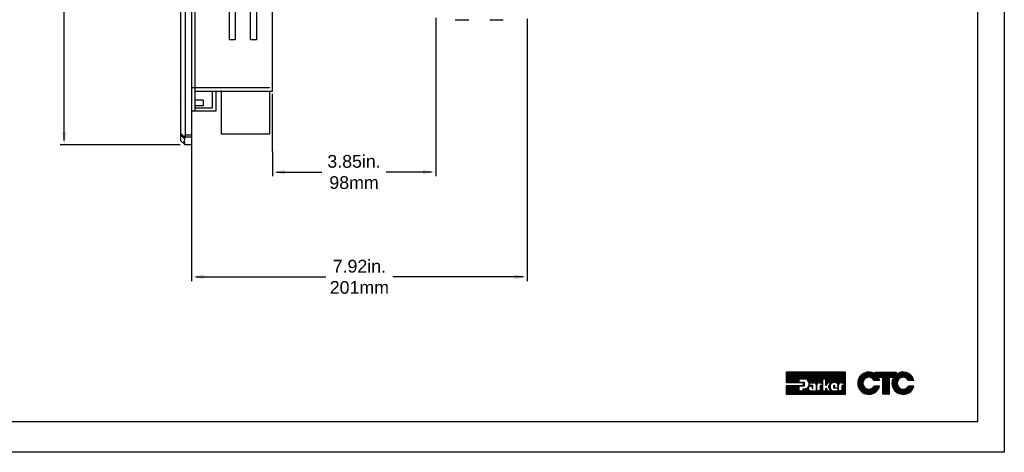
# Model space of a CAD drawing. Extents: x -21.2 to 49, y -81.1 to 9.3.
# Tile 14 of 27: x 25.8 to 49, y -81.1 to -71. Entities that reach past the tile are written whole.
import ezdxf

# ---------------------------------------------------------------- set-up
doc = ezdxf.new("R2010")
doc.units = 0
doc.header["$LTSCALE"] = 1.87
doc.header["$MEASUREMENT"] = 0
doc.layers.get('0').update_dxf_attribs({"linetype": 'CONTINUOUS'})
for name, color, linetype in [('dim', 5, 'CONTINUOUS'), ('prod', 6, 'CONTINUOUS'), ('UNIT', 7, 'CONTINUOUS')]:
    doc.layers.add(name, color=color, linetype=linetype)
doc.styles.add('Arial', font='ARIAL.TTF', dxfattribs={"height": 0.3})

msp = doc.modelspace()

# ---------------------------------------------------------------- linework, layer by layer
at = {"linetype": 'Continuous'}
for p, q in [((48.415, -80.42), (48.415, -52.381)), ((29.561, -72.764), (29.561, -72.759)), ((14.415, -80.42), (48.415, -80.42))]:
    msp.add_line(p, q, dxfattribs=at)
at = {"color": 7, "linetype": 'Continuous'}
for p, q in [((29.865, -58.163), (29.865, -73.903)), ((29.615, -73.803), (29.615, -58.309)), ((29.715, -58.35), (29.715, -73.716)), ((31.774, -72.633), (31.774, -59.433)), ((29.943, -65.593), (29.943, -72.545)), ((30.899, -69.793), (30.899, -71.423)), ((31.259, -71.423), (31.259, -69.793)), ((30.759, -71.423), (30.759, -70.573)), ((31.399, -70.573), (31.399, -71.423)), ((36.374, -70.959), (36.123, -70.959)), ((37.187, -70.959), (36.936, -70.959)), ((30.899, -71.423), (30.759, -71.423)), ((31.399, -71.423), (31.259, -71.423)), ((29.865, -72.545), (31.704, -72.545)), ((31.704, -72.555), (29.865, -72.555)), ((29.943, -72.555), (29.943, -73.105)), ((29.943, -72.633), (31.774, -72.633)), ((30.365, -73.027), (30.365, -72.633)), ((30.443, -72.633), (30.443, -73.105)), ((30.564, -72.619), (30.564, -73.639)), ((31.704, -72.545), (31.704, -72.555)), ((31.714, -73.639), (31.714, -72.629)), ((30.142, -72.848), (29.943, -72.848)), ((30.142, -72.848), (30.142, -72.979)), ((30.443, -73.105), (29.865, -73.105)), ((30.142, -72.979), (29.943, -72.979)), ((29.943, -73.027), (30.365, -73.027)), ((29.708, -73.725), (29.615, -73.631)), ((29.615, -73.671), (29.708, -73.765)), ((29.615, -73.803), (29.715, -73.903)), ((29.865, -73.676), (29.715, -73.676)), ((29.865, -73.716), (29.715, -73.716)), ((30.564, -73.639), (31.714, -73.639)), ((29.865, -73.903), (29.715, -73.903))]:
    msp.add_line(p, q, dxfattribs=at)
for points in [[(29.708, -73.725), (29.7, -73.761), (29.696, -73.794), (29.696, -73.821), (29.7, -73.843), (29.708, -73.857)], [(29.708, -73.897), (29.7, -73.883), (29.696, -73.861), (29.696, -73.834), (29.7, -73.801), (29.708, -73.765)], [(29.708, -73.725), (29.712, -73.708), (29.714, -73.692), (29.715, -73.676)], [(29.708, -73.765), (29.712, -73.748), (29.714, -73.732), (29.715, -73.716)]]:
    msp.add_lwpolyline(points, dxfattribs=at)
for centre, start, end in [((36.123, -70.884), 242.6922, 270), ((36.374, -70.884), 270, 297.3078), ((36.936, -70.884), 242.6922, 270), ((37.187, -70.884), 270, 297.3078)]:
    msp.add_arc(centre, 0.075, start, end, dxfattribs=at)
at = {"layer": 'dim', "linetype": 'Continuous'}
for p, q in [((26.865, -73.797), (26.865, -66.478)), ((35.626, -70.908), (35.626, -74.642)), ((29.865, -73.789), (29.865, -75.787)), ((29.596, -73.897), (26.765, -73.897)), ((31.774, -74.055), (31.774, -74.642)), ((31.874, -74.542), (32.94, -74.542)), ((35.526, -74.542), (34.46, -74.542))]:
    msp.add_line(p, q, dxfattribs=at)
at = {"layer": 'dim'}
for p, q in [((37.787, -70.931), (37.787, -77.113)), ((31.774, -74.055), (31.774, -72.699)), ((29.865, -73.953), (29.865, -77.113)), ((29.965, -77.013), (33.036, -77.013)), ((37.687, -77.013), (34.616, -77.013))]:
    msp.add_line(p, q, dxfattribs=at)
at = {"layer": 'dim', "linetype": 'Continuous'}
for points in [[(26.815, -73.597), (26.915, -73.597), (26.865, -73.897)], [(32.074, -74.492), (32.074, -74.592), (31.774, -74.542)], [(35.326, -74.492), (35.326, -74.592), (35.626, -74.542)]]:
    msp.add_solid(points, dxfattribs=at)
at = {"layer": 'dim'}
for points in [[(30.165, -76.963), (30.165, -77.063), (29.865, -77.013)], [(37.487, -76.963), (37.487, -77.063), (37.787, -77.013)]]:
    msp.add_solid(points, dxfattribs=at)
at = {"layer": 'prod', "flags": 128}
msp.add_lwpolyline([(-21.163, 9.318), (49.039, 9.318), (49.039, -81.148), (-21.163, -81.148)], close=True, dxfattribs=at)
at = {"layer": 'UNIT'}
for p, q in [((43.9, -79.504), (44.149, -79.254)), ((43.9, -79.494), (44.14, -79.254)), ((43.9, -79.485), (44.131, -79.254)), ((43.9, -79.476), (44.121, -79.254)), ((43.9, -79.466), (44.112, -79.254)), ((43.9, -79.457), (44.103, -79.254)), ((43.9, -79.447), (44.093, -79.254)), ((43.9, -79.438), (44.084, -79.254)), ((43.9, -79.429), (44.074, -79.254)), ((43.9, -79.419), (44.065, -79.254)), ((43.9, -79.41), (44.056, -79.254)), ((43.9, -79.401), (44.046, -79.254)), ((43.9, -79.391), (44.037, -79.254)), ((43.9, -79.382), (44.028, -79.254)), ((43.9, -79.372), (44.018, -79.254)), ((43.9, -79.363), (44.009, -79.254)), ((43.9, -79.354), (43.999, -79.254)), ((43.9, -79.344), (43.99, -79.254)), ((43.9, -79.335), (43.981, -79.254)), ((43.9, -79.326), (43.971, -79.254)), ((43.9, -79.316), (43.962, -79.254)), ((43.9, -79.307), (43.953, -79.254)), ((43.9, -79.297), (43.943, -79.254)), ((43.9, -79.288), (43.934, -79.254)), ((43.9, -79.279), (43.924, -79.254)), ((43.9, -79.269), (43.915, -79.254)), ((43.9, -79.26), (43.906, -79.254)), ((43.9, -79.508), (43.9, -79.254)), ((43.9, -79.254), (45.284, -79.254)), ((43.905, -79.508), (44.159, -79.254)), ((43.914, -79.508), (44.168, -79.254)), ((43.923, -79.508), (44.178, -79.254)), ((43.933, -79.508), (44.187, -79.254)), ((43.942, -79.508), (44.196, -79.254)), ((43.951, -79.508), (44.206, -79.254)), ((43.961, -79.508), (44.215, -79.254)), ((43.97, -79.508), (44.224, -79.254)), ((43.98, -79.508), (44.234, -79.254)), ((43.989, -79.508), (44.243, -79.254)), ((43.998, -79.508), (44.253, -79.254)), ((44.008, -79.508), (44.262, -79.254)), ((44.017, -79.508), (44.271, -79.254)), ((44.026, -79.508), (44.281, -79.254)), ((44.036, -79.508), (44.29, -79.254)), ((44.045, -79.508), (44.299, -79.254)), ((44.055, -79.508), (44.309, -79.254)), ((44.064, -79.508), (44.318, -79.254)), ((44.073, -79.508), (44.328, -79.254)), ((44.083, -79.508), (44.337, -79.254)), ((44.092, -79.508), (44.346, -79.254)), ((44.101, -79.508), (44.356, -79.254)), ((44.19, -79.423), (44.19, -79.492)), ((44.338, -79.423), (44.19, -79.423)), ((44.196, -79.423), (44.365, -79.254)), ((44.205, -79.423), (44.374, -79.254)), ((44.214, -79.423), (44.384, -79.254)), ((44.224, -79.423), (44.393, -79.254)), ((44.233, -79.423), (44.403, -79.254)), ((44.242, -79.423), (44.412, -79.254)), ((44.252, -79.423), (44.421, -79.254)), ((44.261, -79.423), (44.431, -79.254)), ((44.271, -79.423), (44.44, -79.254)), ((44.28, -79.423), (44.449, -79.254)), ((44.289, -79.423), (44.459, -79.254)), ((44.299, -79.423), (44.468, -79.254)), ((44.308, -79.423), (44.478, -79.254)), ((44.317, -79.423), (44.487, -79.254)), ((44.327, -79.423), (44.496, -79.254)), ((44.336, -79.423), (44.506, -79.254)), ((44.345, -79.424), (44.515, -79.254)), ((44.353, -79.425), (44.524, -79.254)), ((44.361, -79.427), (44.534, -79.254)), ((44.368, -79.429), (44.543, -79.254)), ((44.375, -79.432), (44.553, -79.254)), ((44.381, -79.435), (44.562, -79.254)), ((44.387, -79.438), (44.571, -79.254)), ((44.393, -79.442), (44.581, -79.254)), ((44.398, -79.446), (44.59, -79.254)), ((44.403, -79.451), (44.599, -79.254)), ((44.408, -79.455), (44.609, -79.254)), ((44.411, -79.461), (44.618, -79.254)), ((44.415, -79.466), (44.628, -79.254)), ((44.419, -79.472), (44.637, -79.254)), ((44.422, -79.478), (44.646, -79.254)), ((44.424, -79.485), (44.656, -79.254)), ((44.426, -79.492), (44.665, -79.254)), ((44.429, -79.5), (44.674, -79.254)), ((44.431, -79.507), (44.684, -79.254)), ((44.433, -79.514), (44.693, -79.254)), ((44.448, -79.508), (44.702, -79.254)), ((44.458, -79.508), (44.712, -79.254)), ((44.467, -79.508), (44.721, -79.254)), ((44.476, -79.508), (44.731, -79.254)), ((44.486, -79.508), (44.74, -79.254)), ((44.495, -79.508), (44.749, -79.254)), ((44.504, -79.508), (44.759, -79.254)), ((44.514, -79.508), (44.768, -79.254)), ((44.523, -79.508), (44.777, -79.254)), ((44.533, -79.508), (44.787, -79.254)), ((44.542, -79.508), (44.796, -79.254)), ((44.551, -79.508), (44.806, -79.254)), ((44.559, -79.51), (44.815, -79.254)), ((44.567, -79.511), (44.824, -79.254)), ((44.574, -79.514), (44.834, -79.254)), ((44.579, -79.518), (44.843, -79.254)), ((44.585, -79.521), (44.852, -79.254)), ((44.59, -79.526), (44.862, -79.254)), ((44.593, -79.532), (44.871, -79.254)), ((44.597, -79.537), (44.881, -79.254)), ((44.6, -79.544), (44.89, -79.254)), ((44.601, -79.552), (44.899, -79.254)), ((44.651, -79.512), (44.909, -79.254)), ((44.663, -79.509), (44.918, -79.254)), ((44.673, -79.508), (44.753, -79.428)), ((44.753, -79.426), (44.753, -79.702)), ((44.831, -79.426), (44.753, -79.426)), ((44.755, -79.426), (44.927, -79.254)), ((44.765, -79.426), (44.937, -79.254)), ((44.774, -79.426), (44.946, -79.254)), ((44.783, -79.426), (44.956, -79.254)), ((44.793, -79.426), (44.965, -79.254)), ((44.802, -79.426), (44.974, -79.254)), ((44.811, -79.426), (44.984, -79.254)), ((44.821, -79.426), (44.993, -79.254)), ((44.83, -79.426), (45.002, -79.254)), ((44.831, -79.538), (45.115, -79.254)), ((44.831, -79.528), (45.106, -79.254)), ((44.831, -79.519), (45.096, -79.254)), ((44.831, -79.509), (45.087, -79.254)), ((44.831, -79.5), (45.077, -79.254)), ((44.831, -79.491), (45.068, -79.254)), ((44.831, -79.481), (45.059, -79.254)), ((44.831, -79.472), (45.049, -79.254)), ((44.831, -79.463), (45.04, -79.254)), ((44.831, -79.453), (45.031, -79.254)), ((44.831, -79.444), (45.021, -79.254)), ((44.831, -79.434), (45.012, -79.254)), ((44.831, -79.574), (44.831, -79.426)), ((44.87, -79.508), (45.124, -79.254)), ((44.879, -79.508), (45.134, -79.254)), ((44.889, -79.508), (45.143, -79.254)), ((44.898, -79.508), (45.152, -79.254)), ((44.907, -79.508), (45.162, -79.254)), ((44.917, -79.508), (45.171, -79.254)), ((44.926, -79.508), (45.181, -79.254)), ((44.927, -79.545), (45.218, -79.254)), ((44.936, -79.508), (45.19, -79.254)), ((44.941, -79.521), (45.209, -79.254)), ((44.945, -79.508), (45.199, -79.254)), ((44.967, -79.515), (45.227, -79.254)), ((44.981, -79.51), (45.237, -79.254)), ((44.993, -79.507), (45.246, -79.254)), ((45.003, -79.506), (45.256, -79.254)), ((45.012, -79.506), (45.265, -79.254)), ((45.022, -79.506), (45.274, -79.254)), ((45.031, -79.506), (45.284, -79.254)), ((45.041, -79.506), (45.284, -79.263)), ((45.05, -79.506), (45.284, -79.273)), ((45.058, -79.508), (45.284, -79.282)), ((45.065, -79.51), (45.284, -79.291)), ((45.073, -79.511), (45.284, -79.301)), ((45.079, -79.515), (45.284, -79.31)), ((45.085, -79.518), (45.284, -79.32)), ((45.09, -79.522), (45.284, -79.329)), ((45.096, -79.526), (45.284, -79.338)), ((45.099, -79.532), (45.284, -79.348)), ((45.103, -79.537), (45.284, -79.357)), ((45.107, -79.543), (45.284, -79.366)), ((45.11, -79.55), (45.284, -79.376)), ((45.111, -79.557), (45.284, -79.385)), ((45.166, -79.513), (45.284, -79.395)), ((45.177, -79.51), (45.284, -79.404)), ((45.189, -79.508), (45.284, -79.413)), ((45.198, -79.508), (45.284, -79.423)), ((45.284, -79.254), (45.284, -79.785)), ((45.582, -79.541), (45.866, -79.257)), ((45.582, -79.534), (45.859, -79.258)), ((45.582, -79.528), (45.852, -79.258)), ((45.582, -79.521), (45.845, -79.258)), ((45.582, -79.514), (45.839, -79.258)), ((45.582, -79.508), (45.832, -79.258)), ((45.582, -79.501), (45.825, -79.258)), ((45.583, -79.547), (45.871, -79.258)), ((45.583, -79.494), (45.818, -79.258)), ((45.584, -79.553), (45.877, -79.259)), ((45.584, -79.485), (45.81, -79.259)), ((45.585, -79.558), (45.883, -79.26)), ((45.585, -79.477), (45.802, -79.261)), ((45.586, -79.564), (45.888, -79.261)), ((45.587, -79.57), (45.894, -79.262)), ((45.587, -79.469), (45.794, -79.262)), ((45.588, -79.461), (45.786, -79.264)), ((45.588, -79.575), (45.745, -79.418)), ((45.59, -79.453), (45.777, -79.265)), ((45.593, -79.443), (45.768, -79.268)), ((45.597, -79.432), (45.757, -79.272)), ((45.601, -79.422), (45.746, -79.276)), ((45.604, -79.412), (45.736, -79.28)), ((45.612, -79.397), (45.722, -79.288)), ((45.621, -79.381), (45.706, -79.297)), ((45.636, -79.36), (45.685, -79.311)), ((45.747, -79.416), (45.9, -79.263)), ((45.773, -79.397), (45.906, -79.264)), ((45.785, -79.392), (45.911, -79.265)), ((45.797, -79.386), (45.916, -79.267)), ((45.807, -79.383), (45.921, -79.269)), ((45.815, -79.382), (45.926, -79.271)), ((45.823, -79.38), (45.931, -79.272)), ((45.832, -79.379), (45.936, -79.274)), ((45.839, -79.378), (45.941, -79.276)), ((45.845, -79.379), (45.946, -79.278)), ((45.851, -79.379), (45.951, -79.28)), ((45.858, -79.379), (45.955, -79.282)), ((45.864, -79.379), (45.96, -79.284)), ((45.87, -79.381), (45.964, -79.286)), ((45.875, -79.382), (45.968, -79.289)), ((45.88, -79.383), (45.972, -79.291)), ((45.885, -79.385), (45.977, -79.294)), ((45.891, -79.386), (45.981, -79.296)), ((45.896, -79.388), (45.985, -79.299)), ((45.901, -79.39), (45.989, -79.301)), ((45.905, -79.392), (45.994, -79.303)), ((45.909, -79.395), (46.042, -79.262)), ((45.913, -79.397), (46.049, -79.262)), ((45.918, -79.4), (46.055, -79.262)), ((45.922, -79.402), (46.062, -79.262)), ((45.926, -79.404), (46.069, -79.262)), ((45.93, -79.407), (46.076, -79.262)), ((45.933, -79.411), (46.082, -79.262)), ((45.937, -79.414), (46.089, -79.262)), ((45.94, -79.417), (46.096, -79.262)), ((45.944, -79.42), (46.102, -79.262)), ((45.947, -79.423), (46.109, -79.262)), ((45.951, -79.427), (46.116, -79.262)), ((45.954, -79.431), (46.122, -79.262)), ((45.956, -79.435), (46.129, -79.262)), ((45.959, -79.439), (46.136, -79.262)), ((45.962, -79.443), (46.142, -79.262)), ((45.964, -79.447), (46.149, -79.262)), ((45.967, -79.45), (46.156, -79.262)), ((45.971, -79.453), (46.163, -79.262)), ((45.978, -79.453), (46.169, -79.262)), ((45.985, -79.453), (46.176, -79.262)), ((45.991, -79.453), (46.183, -79.262)), ((45.994, -79.263), (45.995, -79.262)), ((45.994, -79.27), (46.002, -79.262)), ((45.994, -79.303), (46.035, -79.262)), ((45.994, -79.297), (46.029, -79.262)), ((45.994, -79.29), (46.022, -79.262)), ((45.994, -79.283), (46.015, -79.262)), ((45.994, -79.276), (46.009, -79.262)), ((45.994, -79.304), (45.994, -79.262)), ((45.994, -79.262), (46.487, -79.262)), ((45.998, -79.453), (46.189, -79.262)), ((46.005, -79.453), (46.071, -79.387)), ((46.011, -79.453), (46.073, -79.391)), ((46.018, -79.453), (46.075, -79.396)), ((46.025, -79.453), (46.078, -79.4)), ((46.031, -79.453), (46.08, -79.405)), ((46.038, -79.453), (46.082, -79.409)), ((46.045, -79.453), (46.084, -79.414)), ((46.052, -79.453), (46.086, -79.419)), ((46.058, -79.453), (46.088, -79.423)), ((46.065, -79.453), (46.09, -79.428)), ((46.177, -79.386), (46.07, -79.386)), ((46.072, -79.386), (46.196, -79.262)), ((46.079, -79.386), (46.203, -79.262)), ((46.086, -79.386), (46.209, -79.262)), ((46.092, -79.386), (46.216, -79.262)), ((46.099, -79.386), (46.223, -79.262)), ((46.106, -79.386), (46.23, -79.262)), ((46.112, -79.386), (46.236, -79.262)), ((46.119, -79.386), (46.243, -79.262)), ((46.126, -79.386), (46.25, -79.262)), ((46.132, -79.386), (46.256, -79.262)), ((46.139, -79.386), (46.263, -79.262)), ((46.146, -79.386), (46.27, -79.262)), ((46.153, -79.386), (46.276, -79.262)), ((46.159, -79.386), (46.283, -79.262)), ((46.166, -79.386), (46.29, -79.262)), ((46.173, -79.386), (46.296, -79.262)), ((46.177, -79.529), (46.444, -79.262)), ((46.177, -79.522), (46.437, -79.262)), ((46.177, -79.516), (46.43, -79.262)), ((46.177, -79.509), (46.424, -79.262)), ((46.177, -79.502), (46.417, -79.262)), ((46.177, -79.495), (46.41, -79.262)), ((46.177, -79.489), (46.404, -79.262)), ((46.177, -79.482), (46.397, -79.262)), ((46.177, -79.475), (46.39, -79.262)), ((46.177, -79.469), (46.384, -79.262)), ((46.177, -79.462), (46.377, -79.262)), ((46.177, -79.455), (46.37, -79.262)), ((46.177, -79.449), (46.363, -79.262)), ((46.177, -79.442), (46.357, -79.262)), ((46.177, -79.435), (46.35, -79.262)), ((46.177, -79.429), (46.343, -79.262)), ((46.177, -79.422), (46.337, -79.262)), ((46.177, -79.415), (46.33, -79.262)), ((46.177, -79.408), (46.323, -79.262)), ((46.177, -79.402), (46.317, -79.262)), ((46.177, -79.395), (46.31, -79.262)), ((46.177, -79.388), (46.303, -79.262)), ((46.177, -79.777), (46.177, -79.386)), ((46.177, -79.536), (46.32, -79.392)), ((46.177, -79.542), (46.32, -79.399)), ((46.177, -79.549), (46.32, -79.405)), ((46.177, -79.556), (46.32, -79.412)), ((46.177, -79.562), (46.32, -79.419)), ((46.177, -79.569), (46.32, -79.426)), ((46.32, -79.386), (46.32, -79.777)), ((46.426, -79.386), (46.32, -79.386)), ((46.327, -79.386), (46.45, -79.262)), ((46.333, -79.386), (46.457, -79.262)), ((46.34, -79.386), (46.464, -79.262)), ((46.347, -79.386), (46.471, -79.262)), ((46.353, -79.386), (46.477, -79.262)), ((46.36, -79.386), (46.484, -79.262)), ((46.367, -79.386), (46.487, -79.266)), ((46.373, -79.386), (46.487, -79.273)), ((46.38, -79.386), (46.487, -79.279)), ((46.387, -79.386), (46.487, -79.286)), ((46.389, -79.517), (46.65, -79.257)), ((46.39, -79.523), (46.656, -79.257)), ((46.39, -79.51), (46.643, -79.257)), ((46.39, -79.53), (46.662, -79.258)), ((46.391, -79.542), (46.675, -79.258)), ((46.391, -79.536), (46.669, -79.258)), ((46.391, -79.503), (46.635, -79.258)), ((46.391, -79.495), (46.628, -79.259)), ((46.392, -79.555), (46.687, -79.259)), ((46.392, -79.548), (46.681, -79.259)), ((46.392, -79.488), (46.62, -79.259)), ((46.393, -79.561), (46.693, -79.26)), ((46.393, -79.48), (46.613, -79.26)), ((46.394, -79.566), (46.699, -79.261)), ((46.394, -79.473), (46.605, -79.261)), ((46.394, -79.386), (46.487, -79.293)), ((46.395, -79.571), (46.704, -79.263)), ((46.396, -79.464), (46.597, -79.263)), ((46.398, -79.455), (46.587, -79.266)), ((46.4, -79.386), (46.487, -79.299)), ((46.401, -79.445), (46.578, -79.268)), ((46.404, -79.436), (46.569, -79.271)), ((46.406, -79.427), (46.559, -79.274)), ((46.407, -79.386), (46.487, -79.306)), ((46.412, -79.414), (46.546, -79.28)), ((46.414, -79.386), (46.487, -79.313)), ((46.418, -79.401), (46.534, -79.285)), ((46.42, -79.386), (46.5, -79.306)), ((46.425, -79.388), (46.521, -79.292)), ((46.487, -79.262), (46.487, -79.315)), ((46.563, -79.41), (46.71, -79.264)), ((46.585, -79.395), (46.715, -79.265)), ((46.597, -79.39), (46.72, -79.266)), ((46.609, -79.385), (46.726, -79.268)), ((46.617, -79.383), (46.731, -79.269)), ((46.626, -79.381), (46.736, -79.271)), ((46.634, -79.38), (46.741, -79.273)), ((46.642, -79.378), (46.746, -79.275)), ((46.649, -79.378), (46.75, -79.277)), ((46.655, -79.379), (46.755, -79.279)), ((46.661, -79.379), (46.76, -79.281)), ((46.668, -79.379), (46.764, -79.283)), ((46.674, -79.38), (46.769, -79.285)), ((46.68, -79.381), (46.774, -79.287)), ((46.685, -79.382), (46.778, -79.289)), ((46.69, -79.384), (46.782, -79.292)), ((46.695, -79.385), (46.786, -79.294)), ((46.7, -79.387), (46.79, -79.297)), ((46.706, -79.388), (46.794, -79.3)), ((46.71, -79.391), (46.798, -79.302)), ((46.714, -79.393), (46.803, -79.305)), ((46.719, -79.395), (46.807, -79.307)), ((46.723, -79.398), (46.811, -79.31)), ((46.727, -79.4), (46.814, -79.313)), ((46.732, -79.403), (46.818, -79.316)), ((46.736, -79.405), (46.821, -79.319)), ((46.739, -79.408), (46.825, -79.323)), ((46.743, -79.412), (46.828, -79.326)), ((46.746, -79.415), (46.832, -79.329)), ((46.75, -79.418), (46.835, -79.332)), ((46.753, -79.421), (46.839, -79.335)), ((46.757, -79.424), (46.842, -79.338)), ((46.76, -79.428), (46.846, -79.342)), ((46.763, -79.432), (46.849, -79.346)), ((46.765, -79.436), (46.852, -79.35)), ((46.768, -79.44), (46.855, -79.353)), ((46.771, -79.444), (46.857, -79.357)), ((46.773, -79.448), (46.86, -79.361)), ((46.776, -79.452), (46.863, -79.364)), ((46.781, -79.453), (46.866, -79.368)), ((46.788, -79.453), (46.869, -79.372)), ((46.795, -79.453), (46.872, -79.376)), ((46.801, -79.453), (46.874, -79.38)), ((46.808, -79.453), (46.877, -79.385)), ((46.815, -79.453), (46.879, -79.389)), ((46.821, -79.453), (46.882, -79.393)), ((46.828, -79.453), (46.884, -79.398)), ((46.835, -79.453), (46.886, -79.402)), ((46.842, -79.453), (46.889, -79.406)), ((46.848, -79.453), (46.891, -79.41)), ((46.855, -79.453), (46.893, -79.415)), ((46.862, -79.453), (46.895, -79.42)), ((46.868, -79.453), (46.896, -79.425)), ((44.305, -79.508), (43.9, -79.508)), ((43.9, -79.785), (44.115, -79.57)), ((43.9, -79.775), (44.105, -79.57)), ((43.9, -79.766), (44.096, -79.57)), ((43.9, -79.757), (44.087, -79.57)), ((43.9, -79.747), (44.077, -79.57)), ((43.9, -79.738), (44.068, -79.57)), ((43.9, -79.729), (44.058, -79.57)), ((43.9, -79.719), (44.049, -79.57)), ((43.9, -79.71), (44.04, -79.57)), ((43.9, -79.7), (44.03, -79.57)), ((43.9, -79.691), (44.021, -79.57)), ((43.9, -79.682), (44.012, -79.57)), ((43.9, -79.672), (44.002, -79.57)), ((43.9, -79.663), (43.993, -79.57)), ((43.9, -79.654), (43.983, -79.57)), ((43.9, -79.644), (43.974, -79.57)), ((43.9, -79.635), (43.965, -79.57)), ((43.9, -79.626), (43.955, -79.57)), ((43.9, -79.616), (43.946, -79.57)), ((43.9, -79.607), (43.937, -79.57)), ((43.9, -79.597), (43.927, -79.57)), ((43.9, -79.588), (43.918, -79.57)), ((43.9, -79.579), (43.908, -79.57)), ((43.9, -79.785), (43.9, -79.57)), ((43.9, -79.57), (44.305, -79.57)), ((43.909, -79.785), (44.124, -79.57)), ((43.919, -79.785), (44.133, -79.57)), ((43.928, -79.785), (44.143, -79.57)), ((43.937, -79.785), (44.152, -79.57)), ((43.947, -79.785), (44.161, -79.57)), ((43.956, -79.785), (44.171, -79.57)), ((43.966, -79.785), (44.18, -79.57)), ((43.975, -79.785), (44.19, -79.57)), ((43.984, -79.785), (44.199, -79.57)), ((43.994, -79.785), (44.19, -79.588)), ((44.003, -79.785), (44.19, -79.598)), ((44.012, -79.785), (44.19, -79.607)), ((44.022, -79.785), (44.19, -79.616)), ((44.031, -79.785), (44.19, -79.626)), ((44.041, -79.785), (44.19, -79.635)), ((44.05, -79.785), (44.19, -79.645)), ((44.059, -79.785), (44.19, -79.654)), ((44.111, -79.508), (44.19, -79.429)), ((44.12, -79.508), (44.19, -79.438)), ((44.129, -79.508), (44.19, -79.448)), ((44.139, -79.508), (44.19, -79.457)), ((44.148, -79.508), (44.19, -79.466)), ((44.158, -79.508), (44.19, -79.476)), ((44.167, -79.508), (44.19, -79.485)), ((44.176, -79.508), (44.192, -79.492)), ((44.186, -79.508), (44.201, -79.492)), ((44.19, -79.492), (44.32, -79.492)), ((44.19, -79.586), (44.19, -79.702)), ((44.32, -79.586), (44.19, -79.586)), ((44.192, -79.586), (44.208, -79.57)), ((44.195, -79.508), (44.211, -79.492)), ((44.201, -79.586), (44.218, -79.57)), ((44.204, -79.508), (44.22, -79.492)), ((44.211, -79.586), (44.227, -79.57)), ((44.214, -79.508), (44.23, -79.492)), ((44.219, -79.785), (44.356, -79.647)), ((44.22, -79.586), (44.236, -79.57)), ((44.223, -79.508), (44.239, -79.492)), ((44.228, -79.785), (44.368, -79.645)), ((44.229, -79.586), (44.246, -79.57)), ((44.233, -79.508), (44.248, -79.492)), ((44.237, -79.785), (44.389, -79.633)), ((44.239, -79.586), (44.255, -79.57)), ((44.242, -79.508), (44.258, -79.492)), ((44.247, -79.785), (44.46, -79.572)), ((44.248, -79.586), (44.265, -79.57)), ((44.251, -79.508), (44.267, -79.492)), ((44.256, -79.785), (44.422, -79.619)), ((44.257, -79.586), (44.274, -79.57)), ((44.261, -79.508), (44.276, -79.492)), ((44.266, -79.785), (44.417, -79.633)), ((44.267, -79.586), (44.283, -79.57)), ((44.27, -79.508), (44.286, -79.492)), ((44.275, -79.785), (44.416, -79.644)), ((44.276, -79.586), (44.293, -79.57)), ((44.279, -79.508), (44.295, -79.492)), ((44.284, -79.785), (44.416, -79.653)), ((44.286, -79.586), (44.302, -79.57)), ((44.289, -79.508), (44.305, -79.492)), ((44.294, -79.785), (44.418, -79.66)), ((44.295, -79.586), (44.32, -79.562)), ((44.296, -79.698), (44.344, -79.65)), ((44.296, -79.689), (44.333, -79.652)), ((44.296, -79.679), (44.323, -79.652)), ((44.296, -79.67), (44.314, -79.652)), ((44.296, -79.66), (44.304, -79.652)), ((44.296, -79.702), (44.296, -79.652)), ((44.296, -79.652), (44.329, -79.652)), ((44.298, -79.508), (44.314, -79.492)), ((44.304, -79.586), (44.32, -79.571)), ((44.305, -79.511), (44.32, -79.496)), ((44.305, -79.52), (44.32, -79.505)), ((44.305, -79.57), (44.305, -79.508)), ((44.305, -79.529), (44.32, -79.515)), ((44.305, -79.539), (44.32, -79.524)), ((44.305, -79.548), (44.32, -79.533)), ((44.305, -79.558), (44.32, -79.543)), ((44.305, -79.567), (44.32, -79.552)), ((44.314, -79.586), (44.32, -79.58)), ((44.32, -79.492), (44.32, -79.586)), ((44.329, -79.652), (44.341, -79.651)), ((44.415, -79.607), (44.45, -79.572)), ((44.425, -79.588), (44.441, -79.572)), ((44.429, -79.575), (44.44, -79.564)), ((44.431, -79.563), (44.44, -79.554)), ((44.433, -79.523), (44.44, -79.517)), ((44.433, -79.532), (44.44, -79.526)), ((44.434, -79.541), (44.44, -79.535)), ((44.434, -79.551), (44.44, -79.545)), ((44.44, -79.572), (44.44, -79.508)), ((44.44, -79.508), (44.551, -79.508)), ((44.523, -79.572), (44.44, -79.572)), ((44.449, -79.591), (44.469, -79.572)), ((44.461, -79.589), (44.478, -79.572)), ((44.472, -79.586), (44.509, -79.586)), ((44.473, -79.586), (44.488, -79.572)), ((44.482, -79.586), (44.497, -79.572)), ((44.492, -79.586), (44.506, -79.572)), ((44.501, -79.586), (44.516, -79.572)), ((44.509, -79.588), (44.523, -79.574)), ((44.509, -79.598), (44.523, -79.584)), ((44.509, -79.586), (44.509, -79.643)), ((44.509, -79.607), (44.523, -79.593)), ((44.509, -79.616), (44.523, -79.603)), ((44.509, -79.626), (44.523, -79.612)), ((44.509, -79.635), (44.523, -79.621)), ((44.509, -79.643), (44.523, -79.643)), ((44.511, -79.643), (44.523, -79.631)), ((44.52, -79.643), (44.523, -79.64)), ((44.523, -79.643), (44.523, -79.572)), ((44.603, -79.56), (44.62, -79.542)), ((44.603, -79.569), (44.618, -79.554)), ((44.603, -79.559), (44.603, -79.701)), ((44.603, -79.579), (44.617, -79.565)), ((44.603, -79.588), (44.617, -79.574)), ((44.603, -79.597), (44.617, -79.584)), ((44.603, -79.607), (44.617, -79.593)), ((44.603, -79.616), (44.617, -79.602)), ((44.603, -79.626), (44.617, -79.612)), ((44.603, -79.635), (44.617, -79.621)), ((44.603, -79.644), (44.617, -79.63)), ((44.603, -79.654), (44.617, -79.64)), ((44.603, -79.663), (44.617, -79.649)), ((44.603, -79.672), (44.617, -79.659)), ((44.617, -79.702), (44.617, -79.56)), ((44.622, -79.785), (44.753, -79.653)), ((44.669, -79.508), (44.742, -79.508)), ((44.683, -79.508), (44.753, -79.438)), ((44.692, -79.508), (44.753, -79.447)), ((44.697, -79.625), (44.753, -79.569)), ((44.697, -79.578), (44.703, -79.572)), ((44.697, -79.607), (44.731, -79.572)), ((44.697, -79.588), (44.713, -79.572)), ((44.697, -79.616), (44.741, -79.572)), ((44.697, -79.597), (44.722, -79.572)), ((44.697, -79.572), (44.697, -79.702)), ((44.742, -79.572), (44.697, -79.572)), ((44.697, -79.635), (44.753, -79.578)), ((44.697, -79.644), (44.753, -79.588)), ((44.697, -79.653), (44.753, -79.597)), ((44.697, -79.663), (44.753, -79.607)), ((44.697, -79.672), (44.753, -79.616)), ((44.697, -79.681), (44.753, -79.625)), ((44.697, -79.691), (44.753, -79.635)), ((44.697, -79.7), (44.753, -79.644)), ((44.701, -79.508), (44.753, -79.457)), ((44.711, -79.508), (44.753, -79.466)), ((44.72, -79.508), (44.753, -79.475)), ((44.729, -79.508), (44.753, -79.485)), ((44.739, -79.508), (44.753, -79.494)), ((44.742, -79.514), (44.753, -79.503)), ((44.742, -79.508), (44.742, -79.572)), ((44.742, -79.524), (44.753, -79.513)), ((44.742, -79.533), (44.753, -79.522)), ((44.742, -79.543), (44.753, -79.532)), ((44.742, -79.552), (44.753, -79.541)), ((44.742, -79.561), (44.753, -79.55)), ((44.742, -79.571), (44.753, -79.56)), ((44.866, -79.508), (44.831, -79.574)), ((44.831, -79.547), (44.862, -79.516)), ((44.831, -79.556), (44.851, -79.536)), ((44.831, -79.566), (44.841, -79.556)), ((44.831, -79.702), (44.831, -79.633)), ((44.831, -79.633), (44.866, -79.702)), ((44.831, -79.641), (44.834, -79.638)), ((44.831, -79.65), (44.837, -79.644)), ((44.831, -79.659), (44.84, -79.651)), ((44.831, -79.669), (44.843, -79.657)), ((44.949, -79.508), (44.866, -79.508)), ((44.892, -79.603), (44.949, -79.508)), ((44.954, -79.702), (44.892, -79.603)), ((44.894, -79.606), (44.933, -79.567)), ((44.898, -79.612), (44.933, -79.577)), ((44.899, -79.592), (44.935, -79.555)), ((44.901, -79.618), (44.933, -79.586)), ((44.905, -79.623), (44.933, -79.596)), ((44.908, -79.629), (44.933, -79.605)), ((44.912, -79.635), (44.933, -79.614)), ((44.913, -79.568), (44.942, -79.54)), ((44.916, -79.641), (44.933, -79.624)), ((44.919, -79.646), (44.933, -79.633)), ((44.923, -79.652), (44.934, -79.641)), ((44.926, -79.658), (44.936, -79.649)), ((44.93, -79.664), (44.937, -79.656)), ((44.933, -79.57), (44.933, -79.633)), ((45.049, -79.506), (45.01, -79.506)), ((45.019, -79.575), (45.027, -79.567)), ((45.019, -79.636), (45.019, -79.567)), ((45.019, -79.567), (45.032, -79.567)), ((45.019, -79.584), (45.032, -79.571)), ((45.019, -79.593), (45.032, -79.58)), ((45.019, -79.603), (45.032, -79.59)), ((45.019, -79.612), (45.032, -79.599)), ((45.019, -79.621), (45.032, -79.609)), ((45.019, -79.631), (45.032, -79.618)), ((45.114, -79.636), (45.019, -79.636)), ((45.023, -79.636), (45.032, -79.627)), ((45.032, -79.567), (45.032, -79.627)), ((45.032, -79.627), (45.114, -79.627)), ((45.033, -79.636), (45.042, -79.627)), ((45.042, -79.636), (45.051, -79.627)), ((45.051, -79.636), (45.06, -79.627)), ((45.061, -79.636), (45.07, -79.627)), ((45.07, -79.636), (45.079, -79.627)), ((45.079, -79.636), (45.089, -79.627)), ((45.089, -79.636), (45.098, -79.627)), ((45.098, -79.636), (45.107, -79.627)), ((45.107, -79.636), (45.128, -79.616)), ((45.113, -79.565), (45.132, -79.546)), ((45.114, -79.573), (45.13, -79.558)), ((45.114, -79.583), (45.128, -79.569)), ((45.114, -79.571), (45.114, -79.627)), ((45.114, -79.592), (45.128, -79.578)), ((45.114, -79.602), (45.128, -79.588)), ((45.114, -79.611), (45.128, -79.597)), ((45.114, -79.62), (45.128, -79.606)), ((45.114, -79.639), (45.128, -79.625)), ((45.114, -79.648), (45.128, -79.635)), ((45.114, -79.636), (45.114, -79.702)), ((45.114, -79.658), (45.128, -79.644)), ((45.114, -79.667), (45.128, -79.653)), ((45.128, -79.702), (45.128, -79.568)), ((45.128, -79.785), (45.284, -79.629)), ((45.137, -79.785), (45.284, -79.638)), ((45.147, -79.785), (45.284, -79.648)), ((45.156, -79.785), (45.284, -79.657)), ((45.188, -79.508), (45.253, -79.508)), ((45.207, -79.508), (45.284, -79.432)), ((45.209, -79.619), (45.284, -79.544)), ((45.209, -79.628), (45.284, -79.554)), ((45.209, -79.638), (45.284, -79.563)), ((45.209, -79.572), (45.209, -79.572)), ((45.209, -79.582), (45.219, -79.572)), ((45.209, -79.61), (45.247, -79.572)), ((45.209, -79.6), (45.238, -79.572)), ((45.209, -79.591), (45.228, -79.572)), ((45.209, -79.572), (45.209, -79.702)), ((45.253, -79.572), (45.209, -79.572)), ((45.209, -79.647), (45.284, -79.573)), ((45.209, -79.657), (45.284, -79.582)), ((45.209, -79.666), (45.284, -79.591)), ((45.209, -79.675), (45.284, -79.601)), ((45.209, -79.685), (45.284, -79.61)), ((45.209, -79.694), (45.284, -79.619)), ((45.217, -79.508), (45.284, -79.441)), ((45.226, -79.508), (45.284, -79.451)), ((45.236, -79.508), (45.284, -79.46)), ((45.245, -79.508), (45.284, -79.47)), ((45.253, -79.509), (45.284, -79.479)), ((45.253, -79.519), (45.284, -79.488)), ((45.253, -79.528), (45.284, -79.498)), ((45.253, -79.537), (45.284, -79.507)), ((45.253, -79.508), (45.253, -79.572)), ((45.253, -79.547), (45.284, -79.516)), ((45.253, -79.556), (45.284, -79.526)), ((45.253, -79.566), (45.284, -79.535)), ((45.589, -79.581), (45.723, -79.447)), ((45.59, -79.587), (45.716, -79.461)), ((45.592, -79.592), (45.71, -79.473)), ((45.593, -79.597), (45.708, -79.482)), ((45.595, -79.602), (45.706, -79.491)), ((45.597, -79.606), (45.704, -79.499)), ((45.599, -79.611), (45.703, -79.507)), ((45.601, -79.616), (45.703, -79.514)), ((45.602, -79.621), (45.703, -79.52)), ((45.604, -79.626), (45.703, -79.527)), ((45.606, -79.631), (45.703, -79.534)), ((45.608, -79.635), (45.704, -79.54)), ((45.611, -79.639), (45.705, -79.545)), ((45.613, -79.644), (45.707, -79.55)), ((45.616, -79.648), (45.708, -79.556)), ((45.618, -79.652), (45.709, -79.561)), ((45.621, -79.656), (45.71, -79.567)), ((45.623, -79.661), (45.713, -79.571)), ((45.626, -79.665), (45.715, -79.576)), ((45.628, -79.669), (45.717, -79.58)), ((45.631, -79.673), (45.719, -79.585)), ((45.634, -79.677), (45.721, -79.589)), ((45.637, -79.68), (45.724, -79.594)), ((45.64, -79.684), (45.726, -79.598)), ((45.643, -79.687), (45.729, -79.601)), ((45.646, -79.691), (45.732, -79.605)), ((45.649, -79.695), (45.735, -79.609)), ((45.652, -79.698), (45.738, -79.612)), ((45.655, -79.702), (45.741, -79.616)), ((45.659, -79.706), (45.744, -79.62)), ((45.662, -79.709), (45.748, -79.623)), ((45.666, -79.712), (45.752, -79.626)), ((45.669, -79.715), (45.755, -79.629)), ((45.673, -79.718), (45.759, -79.632)), ((45.677, -79.721), (45.763, -79.635)), ((45.68, -79.724), (45.767, -79.637)), ((45.684, -79.727), (45.771, -79.64)), ((45.688, -79.73), (45.775, -79.643)), ((45.691, -79.733), (45.78, -79.645)), ((45.695, -79.736), (45.784, -79.647)), ((45.699, -79.738), (45.789, -79.649)), ((45.704, -79.741), (45.794, -79.651)), ((45.708, -79.743), (45.798, -79.653)), ((45.712, -79.746), (45.803, -79.655)), ((45.717, -79.748), (45.809, -79.656)), ((45.721, -79.751), (45.814, -79.657)), ((45.725, -79.753), (45.82, -79.658)), ((45.729, -79.755), (45.826, -79.659)), ((45.734, -79.758), (45.831, -79.66)), ((45.738, -79.76), (45.838, -79.66)), ((45.743, -79.761), (45.845, -79.66)), ((45.748, -79.763), (45.852, -79.66)), ((45.753, -79.765), (45.859, -79.659)), ((45.758, -79.767), (45.866, -79.659)), ((45.763, -79.768), (45.875, -79.657)), ((45.768, -79.77), (45.884, -79.654)), ((45.773, -79.772), (45.893, -79.652)), ((45.778, -79.774), (45.906, -79.646)), ((45.784, -79.775), (45.921, -79.638)), ((45.789, -79.776), (45.98, -79.585)), ((45.795, -79.777), (45.986, -79.585)), ((45.801, -79.778), (45.993, -79.585)), ((45.807, -79.779), (46, -79.585)), ((45.812, -79.78), (46.006, -79.585)), ((45.818, -79.78), (46.013, -79.585)), ((45.824, -79.781), (46.02, -79.585)), ((45.831, -79.781), (46.026, -79.585)), ((45.837, -79.781), (46.033, -79.585)), ((45.844, -79.781), (46.04, -79.585)), ((45.851, -79.781), (46.046, -79.585)), ((45.858, -79.781), (46.053, -79.585)), ((45.864, -79.781), (46.06, -79.585)), ((45.872, -79.78), (46.067, -79.585)), ((45.88, -79.779), (46.073, -79.585)), ((45.888, -79.777), (46.08, -79.585)), ((45.896, -79.776), (46.087, -79.585)), ((45.904, -79.774), (46.093, -79.585)), ((45.913, -79.773), (46.097, -79.588)), ((45.923, -79.769), (46.094, -79.599)), ((45.934, -79.765), (46.09, -79.609)), ((45.944, -79.761), (46.086, -79.619)), ((45.955, -79.757), (46.082, -79.63)), ((45.961, -79.597), (45.973, -79.585)), ((46.098, -79.453), (45.969, -79.453)), ((45.969, -79.585), (46.098, -79.585)), ((45.97, -79.749), (46.073, -79.646)), ((46.072, -79.453), (46.092, -79.433)), ((46.078, -79.453), (46.093, -79.438)), ((46.085, -79.453), (46.095, -79.443)), ((46.092, -79.453), (46.097, -79.448)), ((46.177, -79.576), (46.32, -79.432)), ((46.177, -79.582), (46.32, -79.439)), ((46.177, -79.589), (46.32, -79.446)), ((46.177, -79.596), (46.32, -79.452)), ((46.177, -79.603), (46.32, -79.459)), ((46.177, -79.609), (46.32, -79.466)), ((46.177, -79.616), (46.32, -79.472)), ((46.177, -79.623), (46.32, -79.479)), ((46.177, -79.629), (46.32, -79.486)), ((46.177, -79.636), (46.32, -79.493)), ((46.177, -79.643), (46.32, -79.499)), ((46.177, -79.649), (46.32, -79.506)), ((46.177, -79.656), (46.32, -79.513)), ((46.177, -79.663), (46.32, -79.519)), ((46.177, -79.67), (46.32, -79.526)), ((46.177, -79.676), (46.32, -79.533)), ((46.177, -79.683), (46.32, -79.539)), ((46.177, -79.69), (46.32, -79.546)), ((46.177, -79.696), (46.32, -79.553)), ((46.177, -79.703), (46.32, -79.559)), ((46.177, -79.71), (46.32, -79.566)), ((46.177, -79.716), (46.32, -79.573)), ((46.177, -79.723), (46.32, -79.58)), ((46.177, -79.73), (46.32, -79.586)), ((46.177, -79.736), (46.32, -79.593)), ((46.177, -79.743), (46.32, -79.6)), ((46.177, -79.75), (46.32, -79.606)), ((46.177, -79.757), (46.32, -79.613)), ((46.177, -79.763), (46.32, -79.62)), ((46.177, -79.77), (46.32, -79.626)), ((46.177, -79.777), (46.32, -79.633)), ((46.183, -79.777), (46.32, -79.64)), ((46.19, -79.777), (46.32, -79.647)), ((46.197, -79.777), (46.32, -79.653)), ((46.203, -79.777), (46.32, -79.66)), ((46.397, -79.577), (46.543, -79.43)), ((46.398, -79.582), (46.529, -79.451)), ((46.399, -79.588), (46.522, -79.465)), ((46.4, -79.593), (46.518, -79.476)), ((46.402, -79.598), (46.516, -79.484)), ((46.403, -79.604), (46.514, -79.493)), ((46.405, -79.608), (46.512, -79.502)), ((46.407, -79.613), (46.511, -79.509)), ((46.409, -79.618), (46.511, -79.516)), ((46.411, -79.622), (46.511, -79.522)), ((46.413, -79.627), (46.511, -79.529)), ((46.415, -79.632), (46.511, -79.536)), ((46.417, -79.636), (46.513, -79.541)), ((46.419, -79.641), (46.514, -79.547)), ((46.422, -79.645), (46.515, -79.552)), ((46.424, -79.65), (46.516, -79.557)), ((46.427, -79.654), (46.518, -79.563)), ((46.43, -79.658), (46.519, -79.568)), ((46.432, -79.662), (46.521, -79.573)), ((46.435, -79.666), (46.524, -79.577)), ((46.438, -79.67), (46.526, -79.581)), ((46.44, -79.674), (46.528, -79.586)), ((46.443, -79.678), (46.53, -79.59)), ((46.446, -79.682), (46.533, -79.595)), ((46.449, -79.685), (46.535, -79.599)), ((46.452, -79.689), (46.538, -79.603)), ((46.455, -79.692), (46.541, -79.606)), ((46.458, -79.696), (46.544, -79.61)), ((46.462, -79.699), (46.547, -79.614)), ((46.465, -79.703), (46.55, -79.617)), ((46.468, -79.706), (46.553, -79.621)), ((46.471, -79.71), (46.557, -79.624)), ((46.475, -79.713), (46.561, -79.627)), ((46.478, -79.716), (46.565, -79.63)), ((46.482, -79.719), (46.569, -79.633)), ((46.486, -79.722), (46.572, -79.635)), ((46.49, -79.725), (46.576, -79.638)), ((46.493, -79.728), (46.58, -79.641)), ((46.497, -79.731), (46.585, -79.643)), ((46.501, -79.733), (46.589, -79.645)), ((46.505, -79.736), (46.594, -79.647)), ((46.509, -79.739), (46.598, -79.649)), ((46.513, -79.742), (46.603, -79.652)), ((46.517, -79.744), (46.608, -79.654)), ((46.521, -79.747), (46.613, -79.655)), ((46.526, -79.749), (46.619, -79.656)), ((46.53, -79.751), (46.624, -79.657)), ((46.535, -79.753), (46.63, -79.658)), ((46.539, -79.756), (46.635, -79.659)), ((46.543, -79.758), (46.641, -79.66)), ((46.548, -79.76), (46.648, -79.66)), ((46.552, -79.762), (46.655, -79.66)), ((46.558, -79.764), (46.662, -79.66)), ((46.563, -79.766), (46.669, -79.659)), ((46.568, -79.767), (46.676, -79.659)), ((46.573, -79.769), (46.686, -79.656)), ((46.578, -79.771), (46.695, -79.653)), ((46.583, -79.772), (46.704, -79.651)), ((46.588, -79.774), (46.718, -79.643)), ((46.593, -79.775), (46.733, -79.635)), ((46.599, -79.776), (46.79, -79.585)), ((46.605, -79.777), (46.796, -79.585)), ((46.611, -79.778), (46.803, -79.585)), ((46.616, -79.779), (46.81, -79.585)), ((46.622, -79.78), (46.816, -79.585)), ((46.628, -79.78), (46.823, -79.585)), ((46.634, -79.781), (46.83, -79.585)), ((46.64, -79.782), (46.837, -79.585)), ((46.647, -79.781), (46.843, -79.585)), ((46.654, -79.781), (46.85, -79.585)), ((46.661, -79.781), (46.857, -79.585)), ((46.668, -79.781), (46.863, -79.585)), ((46.675, -79.781), (46.87, -79.585)), ((46.682, -79.78), (46.877, -79.585)), ((46.69, -79.779), (46.883, -79.585)), ((46.698, -79.777), (46.89, -79.585)), ((46.707, -79.775), (46.897, -79.585)), ((46.715, -79.774), (46.903, -79.585)), ((46.724, -79.772), (46.904, -79.591)), ((46.734, -79.769), (46.901, -79.602)), ((46.745, -79.764), (46.897, -79.612)), ((46.756, -79.76), (46.893, -79.622)), ((46.765, -79.604), (46.783, -79.585)), ((46.767, -79.755), (46.887, -79.635)), ((46.906, -79.453), (46.777, -79.453)), ((46.777, -79.585), (46.906, -79.585)), ((46.783, -79.746), (46.879, -79.65)), ((46.875, -79.453), (46.898, -79.43)), ((46.882, -79.453), (46.9, -79.435)), ((46.888, -79.453), (46.902, -79.44)), ((46.895, -79.453), (46.903, -79.445)), ((46.902, -79.453), (46.905, -79.45)), ((45.284, -79.785), (43.9, -79.785)), ((44.069, -79.785), (44.19, -79.663)), ((44.078, -79.785), (44.19, -79.673)), ((44.087, -79.785), (44.19, -79.682)), ((44.097, -79.785), (44.19, -79.691)), ((44.106, -79.785), (44.19, -79.701)), ((44.116, -79.785), (44.198, -79.702)), ((44.125, -79.785), (44.208, -79.702)), ((44.134, -79.785), (44.217, -79.702)), ((44.144, -79.785), (44.227, -79.702)), ((44.153, -79.785), (44.236, -79.702)), ((44.162, -79.785), (44.245, -79.702)), ((44.172, -79.785), (44.255, -79.702)), ((44.181, -79.785), (44.264, -79.702)), ((44.19, -79.702), (44.296, -79.702)), ((44.191, -79.785), (44.273, -79.702)), ((44.2, -79.785), (44.283, -79.702)), ((44.209, -79.785), (44.292, -79.702)), ((44.303, -79.785), (44.421, -79.667)), ((44.312, -79.785), (44.423, -79.674)), ((44.322, -79.785), (44.428, -79.679)), ((44.331, -79.785), (44.432, -79.684)), ((44.34, -79.785), (44.437, -79.688)), ((44.35, -79.785), (44.442, -79.693)), ((44.359, -79.785), (44.449, -79.695)), ((44.369, -79.785), (44.455, -79.698)), ((44.378, -79.785), (44.462, -79.701)), ((44.387, -79.785), (44.471, -79.701)), ((44.397, -79.785), (44.48, -79.701)), ((44.406, -79.785), (44.49, -79.701)), ((44.415, -79.785), (44.499, -79.701)), ((44.425, -79.785), (44.509, -79.701)), ((44.434, -79.785), (44.518, -79.701)), ((44.444, -79.785), (44.527, -79.701)), ((44.453, -79.785), (44.537, -79.701)), ((44.462, -79.785), (44.546, -79.701)), ((44.463, -79.701), (44.603, -79.701)), ((44.472, -79.785), (44.555, -79.701)), ((44.481, -79.785), (44.565, -79.701)), ((44.49, -79.785), (44.574, -79.701)), ((44.5, -79.785), (44.584, -79.701)), ((44.509, -79.785), (44.593, -79.701)), ((44.519, -79.785), (44.602, -79.701)), ((44.528, -79.785), (44.617, -79.696)), ((44.537, -79.785), (44.62, -79.702)), ((44.547, -79.785), (44.63, -79.702)), ((44.556, -79.785), (44.639, -79.702)), ((44.565, -79.785), (44.648, -79.702)), ((44.575, -79.785), (44.658, -79.702)), ((44.584, -79.785), (44.667, -79.702)), ((44.594, -79.785), (44.677, -79.702)), ((44.603, -79.682), (44.617, -79.668)), ((44.603, -79.691), (44.617, -79.677)), ((44.603, -79.7), (44.617, -79.687)), ((44.603, -79.785), (44.686, -79.702)), ((44.612, -79.785), (44.695, -79.702)), ((44.697, -79.702), (44.617, -79.702)), ((44.631, -79.785), (44.753, -79.663)), ((44.64, -79.785), (44.753, -79.672)), ((44.65, -79.785), (44.753, -79.682)), ((44.659, -79.785), (44.753, -79.691)), ((44.669, -79.785), (44.753, -79.7)), ((44.678, -79.785), (44.761, -79.702)), ((44.687, -79.785), (44.77, -79.702)), ((44.697, -79.785), (44.78, -79.702)), ((44.706, -79.785), (44.789, -79.702)), ((44.715, -79.785), (44.798, -79.702)), ((44.725, -79.785), (44.808, -79.702)), ((44.734, -79.785), (44.817, -79.702)), ((44.744, -79.785), (44.826, -79.702)), ((44.753, -79.785), (44.856, -79.682)), ((44.753, -79.702), (44.831, -79.702)), ((44.762, -79.785), (44.859, -79.688)), ((44.772, -79.785), (44.862, -79.694)), ((44.781, -79.785), (44.865, -79.7)), ((44.79, -79.785), (44.873, -79.702)), ((44.8, -79.785), (44.883, -79.702)), ((44.809, -79.785), (44.892, -79.702)), ((44.819, -79.785), (44.901, -79.702)), ((44.828, -79.785), (44.911, -79.702)), ((44.831, -79.678), (44.846, -79.663)), ((44.831, -79.688), (44.85, -79.669)), ((44.831, -79.697), (44.853, -79.675)), ((44.837, -79.785), (44.92, -79.702)), ((44.847, -79.785), (44.93, -79.702)), ((44.856, -79.785), (44.939, -79.702)), ((44.865, -79.785), (44.948, -79.702)), ((44.866, -79.702), (44.954, -79.702)), ((44.875, -79.785), (44.968, -79.692)), ((44.884, -79.785), (44.973, -79.695)), ((44.894, -79.785), (44.981, -79.698)), ((44.903, -79.785), (44.988, -79.699)), ((44.912, -79.785), (44.996, -79.701)), ((44.922, -79.785), (45.005, -79.702)), ((44.931, -79.785), (45.014, -79.702)), ((44.934, -79.67), (44.94, -79.663)), ((44.937, -79.675), (44.944, -79.668)), ((44.94, -79.785), (45.023, -79.702)), ((44.941, -79.681), (44.948, -79.674)), ((44.944, -79.687), (44.952, -79.68)), ((44.948, -79.693), (44.957, -79.684)), ((44.95, -79.785), (45.033, -79.702)), ((44.952, -79.698), (44.962, -79.688)), ((44.959, -79.785), (45.042, -79.702)), ((44.969, -79.785), (45.051, -79.702)), ((44.978, -79.785), (45.061, -79.702)), ((44.987, -79.785), (45.07, -79.702)), ((44.997, -79.785), (45.08, -79.702)), ((45.001, -79.702), (45.114, -79.702)), ((45.006, -79.785), (45.089, -79.702)), ((45.015, -79.785), (45.098, -79.702)), ((45.025, -79.785), (45.108, -79.702)), ((45.034, -79.785), (45.128, -79.691)), ((45.044, -79.785), (45.128, -79.7)), ((45.053, -79.785), (45.136, -79.702)), ((45.062, -79.785), (45.145, -79.702)), ((45.072, -79.785), (45.155, -79.702)), ((45.081, -79.785), (45.164, -79.702)), ((45.09, -79.785), (45.173, -79.702)), ((45.1, -79.785), (45.183, -79.702)), ((45.109, -79.785), (45.192, -79.702)), ((45.114, -79.677), (45.128, -79.663)), ((45.114, -79.686), (45.128, -79.672)), ((45.114, -79.695), (45.128, -79.681)), ((45.118, -79.785), (45.201, -79.702)), ((45.209, -79.702), (45.128, -79.702)), ((45.165, -79.785), (45.284, -79.666)), ((45.175, -79.785), (45.284, -79.676)), ((45.184, -79.785), (45.284, -79.685)), ((45.193, -79.785), (45.284, -79.694)), ((45.203, -79.785), (45.284, -79.704)), ((45.212, -79.785), (45.284, -79.713)), ((45.222, -79.785), (45.284, -79.723)), ((45.231, -79.785), (45.284, -79.732)), ((45.24, -79.785), (45.284, -79.741)), ((45.25, -79.785), (45.284, -79.751)), ((45.259, -79.785), (45.284, -79.76)), ((45.268, -79.785), (45.284, -79.769)), ((45.278, -79.785), (45.284, -79.779)), ((45.986, -79.739), (46.064, -79.661)), ((46.014, -79.718), (46.043, -79.69)), ((46.32, -79.777), (46.177, -79.777)), ((46.21, -79.777), (46.32, -79.667)), ((46.217, -79.777), (46.32, -79.673)), ((46.223, -79.777), (46.32, -79.68)), ((46.23, -79.777), (46.32, -79.687)), ((46.237, -79.777), (46.32, -79.693)), ((46.243, -79.777), (46.32, -79.7)), ((46.25, -79.777), (46.32, -79.707)), ((46.257, -79.777), (46.32, -79.713)), ((46.263, -79.777), (46.32, -79.72)), ((46.27, -79.777), (46.32, -79.727)), ((46.277, -79.777), (46.32, -79.734)), ((46.284, -79.777), (46.32, -79.74)), ((46.29, -79.777), (46.32, -79.747)), ((46.297, -79.777), (46.32, -79.754)), ((46.304, -79.777), (46.32, -79.76)), ((46.31, -79.777), (46.32, -79.767)), ((46.317, -79.777), (46.32, -79.774)), ((46.8, -79.736), (46.87, -79.666)), ((46.838, -79.705), (46.843, -79.699))]:
    msp.add_line(p, q, dxfattribs=at)
for centre, radius, start, end in [((44.338, -79.515), 0.0916, 24.4649, 90), ((45.844, -79.519), 0.263, 55.1669, 345.4272), ((45.844, -79.519), 0.142, 27.8362, 332.1634), ((45.844, -79.519), 0.263, 14.573, 30.571), ((46.652, -79.519), 0.263, 149.4297, 345.4271), ((46.652, -79.519), 0.263, 14.5726, 129.0131), ((46.652, -79.519), 0.142, 27.8364, 332.1631), ((44.333, -79.552), 0.0994, 274.768, 340.385), ((44.472, -79.644), 0.0576, 90, 260.4825), ((44.29, -79.537), 0.144, 340.3845, 24.4654), ((44.551, -79.559), 0.0513, 0, 90), ((44.669, -79.56), 0.0523, 90, 180), ((44.995, -79.57), 0.0629, 98.2141, 180), ((45.001, -79.633), 0.0689, 180, 270), ((45.01, -79.67), 0.164, 90, 98.2142), ((45.049, -79.571), 0.0649, 0, 90), ((45.188, -79.568), 0.0599, 90, 180)]:
    msp.add_arc(centre, radius, start, end, dxfattribs=at)

# ---------------------------------------------------------------- texts
at = {"layer": 'dim', "linetype": 'Continuous', "insert": (33.7, -74.542), "char_height": 0.3, "attachment_point": 5, "style": 'Arial'}
msp.add_mtext('3.85in.\\P98mm', dxfattribs=at)
at = {"layer": 'dim', "insert": (33.826, -77.013), "char_height": 0.3, "attachment_point": 5, "style": 'Arial'}
msp.add_mtext('7.92in.\\P201mm', dxfattribs=at)

doc.saveas('drawing.dxf')
